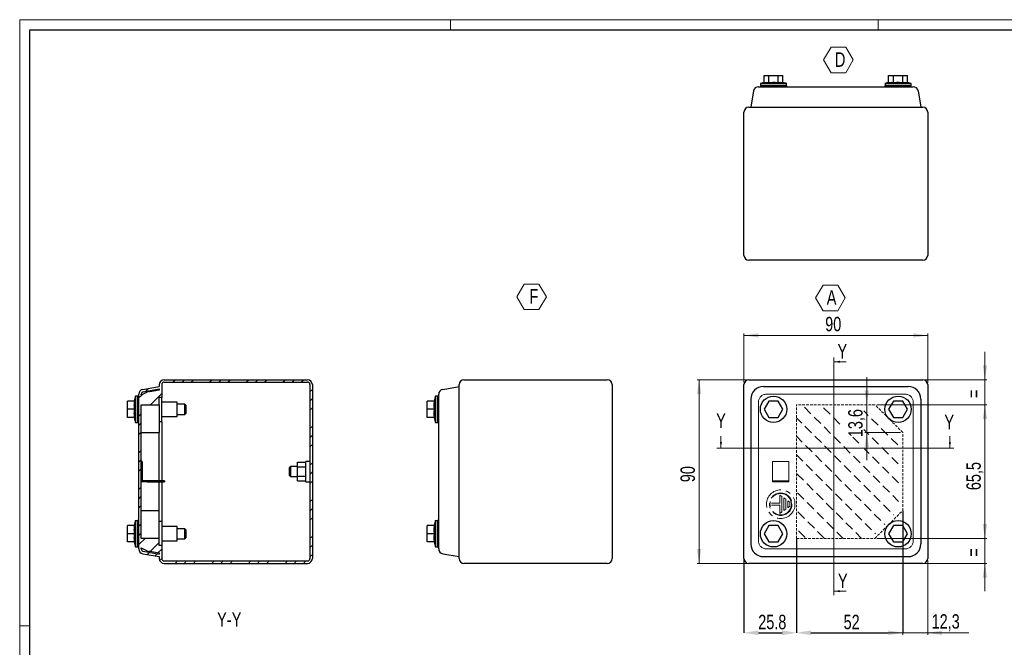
# Model space of a CAD drawing. Header units: millimetres. Extents: x 0 to 841, y 0 to 594.
# Tile 2 of 3: x 0 to 482, y 286 to 594. Entities that reach past the tile are written whole.
import ezdxf

# ---------------------------------------------------------------- set-up
doc = ezdxf.new("R2010")
doc.units = ezdxf.units.MM
doc.header["$PDSIZE"] = -1
doc.linetypes.add('CENTERX2', pattern=[20.32, 12.7, -2.54, 2.54, -2.54])
doc.linetypes.add('HIDDEN', pattern=[1.905, 1.27, -0.635])
doc.styles.add('SLDTEXTSTYLE0', font='TXT', dxfattribs={"width": 0.75})
doc.dimstyles.new('SLDDIMSTYLE0', dxfattribs={"dimtxt": 7.055556, "dimasz": 7.055556, "dimexe": 0, "dimexo": 0.0625, "dimgap": 1.763889, "dimtad": 1, "dimdec": 1, "dimrnd": 1e-09, "dimzin": 12, "dimdsep": 46, "dimtxsty": 'SLDTEXTSTYLE0', "dimsah": 1, "dimcen": 0.09, "dimadec": 0, "dimazin": 3, "dimtfac": 1, "dimtdec": 1, "dimtmove": 0, "dimatfit": 0, "dimfxl": 1, "dimfrac": 2, "dimtolj": 1, "dimtzin": 12, "dimarcsym": 0})
doc.dimstyles.new('SLDDIMSTYLE1', dxfattribs={"dimtxt": 7.055556, "dimasz": 7.055556, "dimexe": 0, "dimexo": 0.0625, "dimgap": 1.763889, "dimtad": 1, "dimdec": 1, "dimrnd": 1e-09, "dimzin": 12, "dimdsep": 46, "dimtxsty": 'SLDTEXTSTYLE0', "dimsah": 1, "dimcen": 0.09, "dimadec": 0, "dimazin": 3, "dimtfac": 1, "dimtdec": 1, "dimtofl": 0, "dimtmove": 0, "dimatfit": 3, "dimfxl": 1, "dimfrac": 2, "dimtolj": 1, "dimtzin": 12, "dimarcsym": 0})
doc.dimstyles.new('SLDDIMSTYLE2', dxfattribs={"dimtxt": 7.055556, "dimasz": 7.055556, "dimexe": 0, "dimexo": 0.0625, "dimgap": 1.763889, "dimtad": 1, "dimrnd": 1e-09, "dimzin": 12, "dimdsep": 46, "dimtxsty": 'SLDTEXTSTYLE0', "dimsah": 1, "dimcen": 0.09, "dimadec": 0, "dimazin": 3, "dimtfac": 1, "dimtofl": 0, "dimtmove": 0, "dimatfit": 3, "dimfxl": 1, "dimfrac": 2, "dimtolj": 1, "dimtzin": 12, "dimarcsym": 0})

# ---------------------------------------------------------------- blocks, each defined once
blk = doc.blocks.new('SW_HATCH_0')
at = {"color": 0, "linetype": 'Continuous', "lineweight": 0}
for p, q in [((2.88, 60.62), (-0.32, 63.82)), ((12.23, 60.34), (9.02, 63.55)), ((16.77, 64.88), (16.59, 65.05)), ((-1.65, 56.08), (-4.19, 58.62)), ((7.7, 55.8), (4.49, 59.01)), ((17.01, 55.56), (13.84, 58.74)), ((30.92, 59.79), (28.71, 62)), ((35.74, 54.98), (32.53, 58.19)), ((3.16, 51.27), (-0.05, 54.48)), ((12.51, 50.99), (9.3, 54.2)), ((40.55, 50.17), (37.34, 53.38)), ((-1.38, 46.73), (-4.19, 49.55)), ((7.97, 46.46), (4.76, 49.66)), ((17.32, 46.18), (14.11, 49.39)), ((26.38, 46.19), (23.46, 49.11)), ((29.69, 51.95), (28.71, 52.93)), ((31.2, 50.44), (30.05, 51.59)), ((36.01, 45.63), (32.8, 48.84)), ((45.36, 45.36), (42.15, 48.56)), ((3.44, 41.92), (0.23, 45.13)), ((12.78, 41.65), (9.57, 44.85)), ((22.13, 41.37), (18.92, 44.58)), ((40.82, 40.82), (37.61, 44.03)), ((-1.1, 37.39), (-4.19, 40.48)), ((8.25, 37.11), (5.04, 40.32)), ((17.59, 36.84), (14.39, 40.04)), ((26.94, 36.56), (23.73, 39.77)), ((31.47, 41.1), (29.18, 43.39)), ((36.29, 36.29), (33.08, 39.49)), ((45.63, 36.01), (42.43, 39.22)), ((3.71, 32.58), (0.5, 35.78)), ((13.06, 32.3), (9.85, 35.51)), ((22.4, 32.03), (19.2, 35.23)), ((31.75, 31.75), (28.54, 34.96)), ((41.1, 31.47), (37.89, 34.68)), ((-0.83, 28.04), (-4.03, 31.25)), ((8.52, 27.76), (5.31, 30.97)), ((17.87, 27.49), (14.66, 30.7)), ((27.21, 27.21), (24.01, 30.42)), ((36.56, 26.94), (33.35, 30.15)), ((45.81, 26.76), (42.7, 29.87)), ((3.99, 23.23), (0.78, 26.44)), ((13.33, 22.95), (10.12, 26.16)), ((22.68, 22.68), (19.47, 25.89)), ((32.03, 22.4), (28.82, 25.61)), ((41.37, 22.13), (38.16, 25.34)), ((-0.55, 18.69), (-3.76, 21.9)), ((8.8, 18.42), (5.59, 21.63)), ((18.14, 18.14), (14.94, 21.35)), ((27.49, 17.87), (24.28, 21.07)), ((36.84, 17.59), (33.63, 20.8)), ((45.81, 17.69), (42.98, 20.52)), ((4.26, 13.88), (1.05, 17.09)), ((13.61, 13.61), (10.4, 16.81)), ((22.95, 13.33), (19.75, 16.54)), ((32.3, 13.06), (29.09, 16.26)), ((41.65, 12.78), (38.44, 15.99)), ((-0.28, 9.35), (-3.48, 12.55)), ((9.07, 9.07), (5.86, 12.28)), ((18.42, 8.8), (15.21, 12)), ((27.76, 8.52), (24.56, 11.73)), ((37.11, 8.25), (33.9, 11.45)), ((43.54, 10.89), (43.25, 11.18)), ((4.54, 4.54), (1.33, 7.74)), ((13.88, 4.26), (10.68, 7.47)), ((23.23, 3.99), (20.02, 7.19)), ((32.58, 3.71), (29.37, 6.92)), ((39.01, 6.35), (38.71, 6.64)), ((0, 0), (-3.21, 3.21)), ((9.35, -0.28), (6.14, 2.93)), ((18.59, -0.45), (15.49, 2.66)), ((27.66, -0.45), (24.83, 2.38)), ((34.47, 1.81), (34.18, 2.11))]:
    blk.add_line(p, q, dxfattribs=at)
blk = doc.blocks.new('_D')
at = {"color": 7, "linetype": 'Continuous', "lineweight": 0}
for p, q in [((414.96, 405.29), (414.96, 418.86)), ((414.96, 391.69), (414.96, 405.29)), ((431.55, 391.69), (413.96, 391.69)), ((414.96, 391.69), (414.96, 378.12))]:
    blk.add_line(p, q, dxfattribs=at)
at = {"color": 7, "linetype": 'Continuous', "lineweight": 18}
for points in [[(414.96, 405.29), (416.04, 412.35), (413.87, 412.35)], [(414.96, 391.69), (413.87, 384.64), (416.04, 384.64)]]:
    blk.add_solid(points, dxfattribs=at)
at = {"color": 7, "linetype": 'Continuous', "lineweight": 18, "insert": (405.86, 389.37), "char_height": 7.056, "attachment_point": 1, "rotation": 90, "style": 'SLDTEXTSTYLE0'}
blk.add_mtext('13,6', dxfattribs=at)
blk = doc.blocks.new('_D_1')
at = {"color": 7, "linetype": 'Continuous', "lineweight": 0}
for p, q in [((419.95, 405.29), (473.84, 405.29)), ((472.84, 339.79), (472.84, 405.29)), ((419.95, 339.79), (473.84, 339.79))]:
    blk.add_line(p, q, dxfattribs=at)
at = {"color": 7, "linetype": 'Continuous', "lineweight": 18}
for points in [[(472.84, 405.29), (471.76, 398.24), (473.93, 398.24)], [(472.84, 339.79), (473.93, 346.85), (471.76, 346.85)]]:
    blk.add_solid(points, dxfattribs=at)
at = {"color": 7, "linetype": 'Continuous', "lineweight": 18, "insert": (463.75, 363.42), "char_height": 7.056, "attachment_point": 1, "rotation": 90, "style": 'SLDTEXTSTYLE0'}
blk.add_mtext('65,5', dxfattribs=at)
blk = doc.blocks.new('_D_2')
at = {"color": 0, "linetype": 'Continuous', "lineweight": -2}
for p, q in [((432.55, 353.33), (432.55, 293.54)), ((380.55, 339.73), (380.55, 293.54)), ((387.61, 293.54), (425.5, 293.54))]:
    blk.add_line(p, q, dxfattribs=at)
at = {"color": 0}
for points in [[(387.61, 294.72), (387.61, 292.37), (380.55, 293.54)], [(425.5, 292.37), (425.5, 294.72), (432.55, 293.54)]]:
    blk.add_solid(points, dxfattribs=at)
at = {"layer": 'Defpoints', "color": 0}
for p in [(432.55, 353.39), (380.55, 339.79), (432.55, 293.54)]:
    blk.add_point(p, dxfattribs=at)
at = {"color": 0, "lineweight": 18, "insert": (407.55, 302.36), "char_height": 7.056, "attachment_point": 2, "style": 'SLDTEXTSTYLE0'}
blk.add_mtext('\\A1;52', dxfattribs=at)
blk = doc.blocks.new('_D_3')
at = {"color": 0, "linetype": 'Continuous', "lineweight": -2}
for p, q in [((380.55, 339.73), (380.55, 293.54)), ((354.8, 329.88), (354.8, 293.54)), ((361.86, 293.54), (373.5, 293.54))]:
    blk.add_line(p, q, dxfattribs=at)
at = {"color": 0}
for points in [[(361.86, 294.72), (361.86, 292.37), (354.8, 293.54)], [(373.5, 292.37), (373.5, 294.72), (380.55, 293.54)]]:
    blk.add_solid(points, dxfattribs=at)
at = {"layer": 'Defpoints', "color": 0}
for p in [(380.55, 339.79), (354.8, 329.94), (380.55, 293.54)]:
    blk.add_point(p, dxfattribs=at)
at = {"color": 0, "lineweight": 18, "insert": (368.68, 302.36), "char_height": 7.056, "attachment_point": 2, "style": 'SLDTEXTSTYLE0'}
blk.add_mtext('\\A1;25.8', dxfattribs=at)
blk = doc.blocks.new('_D_4')
at = {"color": 7, "linetype": 'Continuous', "lineweight": 0}
for p, q in [((432.55, 352.39), (432.55, 292.54)), ((444.8, 328.94), (444.8, 292.54)), ((432.55, 293.54), (418.98, 293.54)), ((444.8, 293.54), (432.55, 293.54)), ((444.8, 293.54), (464.99, 293.54))]:
    blk.add_line(p, q, dxfattribs=at)
at = {"color": 7, "linetype": 'Continuous', "lineweight": 18}
for points in [[(432.55, 293.54), (425.5, 294.63), (425.5, 292.46)], [(444.8, 293.54), (451.86, 292.46), (451.86, 294.63)]]:
    blk.add_solid(points, dxfattribs=at)
at = {"color": 7, "linetype": 'Continuous', "lineweight": 18, "insert": (446.74, 302.64), "char_height": 7.056, "attachment_point": 1, "style": 'SLDTEXTSTYLE0'}
blk.add_mtext('12,3', dxfattribs=at)
blk = doc.blocks.new('_D_5')
at = {"color": 7, "linetype": 'Continuous', "lineweight": 0}
for p, q in [((472.8, 339.79), (472.8, 353.36)), ((419.95, 339.79), (473.8, 339.79)), ((472.8, 327.54), (472.8, 339.79)), ((443.4, 327.54), (473.8, 327.54)), ((472.8, 327.54), (472.8, 313.97))]:
    blk.add_line(p, q, dxfattribs=at)
at = {"color": 7, "linetype": 'Continuous', "lineweight": 18}
for points in [[(472.8, 339.79), (473.89, 346.85), (471.72, 346.85)], [(472.8, 327.54), (471.72, 320.49), (473.89, 320.49)]]:
    blk.add_solid(points, dxfattribs=at)
at = {"color": 7, "linetype": 'Continuous', "lineweight": 18, "insert": (463.71, 330.82), "char_height": 7.06, "attachment_point": 1, "rotation": 90, "style": 'SLDTEXTSTYLE0'}
blk.add_mtext('=', dxfattribs=at)
blk = doc.blocks.new('_D_6')
at = {"color": 7, "linetype": 'Continuous', "lineweight": 0}
for p, q in [((472.84, 417.54), (472.84, 431.11)), ((443.4, 417.54), (473.84, 417.54)), ((472.84, 405.29), (472.84, 417.54)), ((419.95, 405.29), (473.84, 405.29)), ((472.84, 405.29), (472.84, 391.72))]:
    blk.add_line(p, q, dxfattribs=at)
at = {"color": 7, "linetype": 'Continuous', "lineweight": 18}
for points in [[(472.84, 417.54), (473.93, 424.6), (471.76, 424.6)], [(472.84, 405.29), (471.76, 398.24), (473.93, 398.24)]]:
    blk.add_solid(points, dxfattribs=at)
at = {"color": 7, "linetype": 'Continuous', "lineweight": 18, "insert": (463.75, 408.57), "char_height": 7.06, "attachment_point": 1, "rotation": 90, "style": 'SLDTEXTSTYLE0'}
blk.add_mtext('=', dxfattribs=at)
blk = doc.blocks.new('_D_7')
at = {"color": 7, "linetype": 'Continuous', "lineweight": 0}
for p, q in [((356.2, 417.54), (331.8, 417.54)), ((332.8, 327.54), (332.8, 417.54)), ((356.2, 327.54), (331.8, 327.54))]:
    blk.add_line(p, q, dxfattribs=at)
at = {"color": 7, "linetype": 'Continuous', "lineweight": 18}
for points in [[(332.8, 417.54), (331.72, 410.49), (333.89, 410.49)], [(332.8, 327.54), (333.89, 334.6), (331.72, 334.6)]]:
    blk.add_solid(points, dxfattribs=at)
at = {"color": 7, "linetype": 'Continuous', "lineweight": 18, "insert": (323.71, 367.33), "char_height": 7.056, "attachment_point": 1, "rotation": 90, "style": 'SLDTEXTSTYLE0'}
blk.add_mtext('90', dxfattribs=at)
blk = doc.blocks.new('_D_8')
at = {"color": 7, "linetype": 'Continuous', "lineweight": 0}
for p, q in [((354.8, 416.14), (354.8, 440.22)), ((444.8, 439.22), (354.8, 439.22)), ((444.8, 416.14), (444.8, 440.22))]:
    blk.add_line(p, q, dxfattribs=at)
at = {"color": 7, "linetype": 'Continuous', "lineweight": 18}
for points in [[(354.8, 439.22), (361.86, 438.14), (361.86, 440.31)], [(444.8, 439.22), (437.75, 440.31), (437.75, 438.14)]]:
    blk.add_solid(points, dxfattribs=at)
at = {"color": 7, "linetype": 'Continuous', "lineweight": 18, "insert": (394.59, 448.32), "char_height": 7.056, "attachment_point": 1, "style": 'SLDTEXTSTYLE0'}
blk.add_mtext('90', dxfattribs=at)
blk = doc.blocks.new('SW_NOTE_0_2')
at = {"color": 0, "linetype": 'Continuous', "lineweight": 18}
for p, q in [((-3.7, 5.42), (-0.09, 11.68)), ((-0.09, 11.68), (7.14, 11.68)), ((7.14, 11.68), (10.75, 5.42)), ((-0.09, -0.84), (-3.7, 5.42)), ((10.75, 5.42), (7.14, -0.84)), ((7.14, -0.84), (-0.09, -0.84))]:
    blk.add_line(p, q, dxfattribs=at)
at = {"color": 0, "linetype": 'Continuous', "lineweight": 18, "insert": (1.72, 9.21), "char_height": 7.14, "attachment_point": 1, "style": 'SLDTEXTSTYLE0'}
blk.add_mtext('A', dxfattribs=at)
blk = doc.blocks.new('SW_NOTE_0_3')
at = {"color": 0, "linetype": 'Continuous', "lineweight": 18}
for p, q in [((-4.92, 5.42), (-1.31, 11.68)), ((-1.31, 11.68), (5.92, 11.68)), ((5.92, 11.68), (9.54, 5.42)), ((-1.31, -0.84), (-4.92, 5.42)), ((9.54, 5.42), (5.92, -0.84)), ((5.92, -0.84), (-1.31, -0.84))]:
    blk.add_line(p, q, dxfattribs=at)
at = {"color": 0, "linetype": 'Continuous', "lineweight": 18, "insert": (1.19, 9.21), "char_height": 7.14, "attachment_point": 1, "style": 'SLDTEXTSTYLE0'}
blk.add_mtext('F', dxfattribs=at)
blk = doc.blocks.new('SW_NOTE_0_6')
at = {"color": 0, "linetype": 'Continuous', "lineweight": 18}
for p, q in [((-3.68, 5.42), (-0.07, 11.68)), ((-0.07, 11.68), (7.16, 11.68)), ((7.16, 11.68), (10.77, 5.42)), ((-0.07, -0.84), (-3.68, 5.42)), ((10.77, 5.42), (7.16, -0.84)), ((7.16, -0.84), (-0.07, -0.84))]:
    blk.add_line(p, q, dxfattribs=at)
at = {"color": 0, "linetype": 'Continuous', "lineweight": 18, "insert": (1.81, 9.21), "char_height": 7.14, "attachment_point": 1, "style": 'SLDTEXTSTYLE0'}
blk.add_mtext('D', dxfattribs=at)

msp = doc.modelspace()

# ---------------------------------------------------------------- hatches: boundary and pattern name
at = {"linetype": 'Continuous', "lineweight": 18}
h = msp.add_hatch(dxfattribs=at)
h.set_pattern_fill('Metalli DIN 128', style=0, pattern_type=2)
h.set_pattern_definition([(45, (0, 0), (-8.98026, 8.98026), []), (45, (4.49, 0), (-8.98026, 8.98026), []), (45, (8.98, 0), (-8.98026, 8.98026), [])])
edge = h.paths.add_edge_path(flags=0)
edge.add_arc((70.771, 415.142), 2.4, 90, 180)
edge.add_line((68.371, 415.142), (68.371, 414.217))
edge.add_line((68.371, 414.217), (60.355, 412.804))
edge.add_arc((60.771, 410.44), 2.4, 100, 180)
edge.add_line((58.371, 410.44), (58.371, 334.644))
edge.add_arc((60.771, 334.644), 2.4, 180, 260)
edge.add_line((60.355, 332.281), (68.371, 330.867))
edge.add_line((68.371, 330.867), (68.371, 329.942))
edge.add_arc((70.771, 329.942), 2.4, 180, 270)
edge.add_line((70.771, 327.542), (140.971, 327.542))
edge.add_arc((140.971, 329.942), 2.4, 270, 360)
edge.add_line((143.371, 329.942), (143.371, 415.142))
edge.add_arc((140.971, 415.142), 2.4, 0, 90)
edge.add_line((140.971, 417.542), (70.771, 417.542))
edge = h.paths.add_edge_path(flags=0)
edge.add_line((140.971, 328.742), (70.771, 328.742))
edge.add_arc((70.771, 329.942), 1.2, 180, 270, ccw=False)
edge.add_line((69.571, 329.942), (69.571, 336.342))
edge.add_line((69.571, 336.342), (68.371, 336.342))
edge.add_line((68.371, 336.342), (68.371, 339.792))
edge.add_line((68.371, 339.792), (59.571, 339.792))
edge.add_line((59.571, 339.792), (59.571, 405.292))
edge.add_line((59.571, 405.292), (68.371, 405.292))
edge.add_line((68.371, 405.292), (68.371, 408.742))
edge.add_line((68.371, 408.742), (69.571, 408.742))
edge.add_line((69.571, 408.742), (69.571, 415.142))
edge.add_arc((70.771, 415.142), 1.2, 90, 180, ccw=False)
edge.add_line((70.771, 416.342), (140.971, 416.342))
edge.add_arc((140.971, 415.142), 1.2, 0, 90, ccw=False)
edge.add_line((142.171, 415.142), (142.171, 329.942))
edge.add_arc((140.971, 329.942), 1.2, 270, 360, ccw=False)
edge = h.paths.add_edge_path(flags=0)
edge.add_line((68.371, 332.086), (60.563, 333.463))
edge.add_arc((60.771, 334.644), 1.2, 180, 260, ccw=False)
edge.add_line((59.571, 334.644), (59.571, 335.092))
edge.add_line((59.571, 335.092), (63.371, 333.239))
edge.add_line((63.371, 333.239), (63.771, 333.553))
edge.add_line((63.771, 333.553), (68.371, 332.742))
edge.add_line((68.371, 332.742), (68.371, 332.086))
edge = h.paths.add_edge_path(flags=0)
edge.add_line((59.571, 409.992), (59.571, 410.44))
edge.add_arc((60.771, 410.44), 1.2, 100, 180, ccw=False)
edge.add_line((60.563, 411.622), (68.371, 412.999))
edge.add_line((68.371, 412.999), (68.371, 412.342))
edge.add_line((68.371, 412.342), (63.771, 411.531))
edge.add_line((63.771, 411.531), (63.371, 411.846))
edge.add_line((63.371, 411.846), (59.571, 409.992))

# ---------------------------------------------------------------- linework, layer by layer
at = {"color": 7, "linetype": 'Continuous', "lineweight": 18}
for p, q in [((0.003, 593.919), (0.003, -0.081)), ((841.003, 593.919), (0.003, 593.919)), ((211.003, 588.919), (211.003, 593.919)), ((420.503, 588.919), (420.503, 593.919)), ((398.813, 428.342), (398.813, 311.916)), ((404.813, 426.342), (398.813, 426.342)), ((433.844, 410.44), (365.761, 410.44)), ((361.904, 406.584), (361.904, 338.501)), ((437.7, 338.501), (437.7, 406.584)), ((343.513, 389.939), (343.513, 383.939)), ((455.669, 389.939), (455.669, 383.939)), ((341.513, 383.939), (457.669, 383.939)), ((365.761, 334.644), (433.844, 334.644)), ((404.813, 313.916), (398.813, 313.916)), ((5.003, 296.919), (0.003, 296.919))]:
    msp.add_line(p, q, dxfattribs=at)
at = {"color": 7, "linetype": 'Continuous', "lineweight": 25}
for p, q in [((5.003, 4.919), (5.003, 588.919)), ((5.003, 588.919), (836.003, 588.919)), ((364.684, 563.087), (364.684, 566.63)), ((364.684, 566.63), (366.993, 566.63)), ((366.993, 563.087), (366.993, 566.63)), ((366.993, 566.63), (371.612, 566.63)), ((371.612, 566.63), (373.921, 566.63)), ((371.612, 563.087), (371.612, 566.63)), ((373.921, 563.087), (373.921, 566.63)), ((425.684, 563.087), (425.684, 566.63)), ((425.684, 566.63), (427.993, 566.63)), ((427.993, 563.087), (427.993, 566.63)), ((427.993, 566.63), (432.612, 566.63)), ((432.612, 563.087), (432.612, 566.63)), ((432.612, 566.63), (434.921, 566.63)), ((434.921, 563.087), (434.921, 566.63)), ((364.684, 563.087), (362.852, 562.63)), ((362.852, 562.63), (369.302, 562.63)), ((362.852, 561.63), (362.852, 561.03)), ((362.852, 561.63), (369.302, 561.63)), ((362.902, 562.63), (362.902, 561.63)), ((365.761, 561.03), (433.844, 561.03)), ((369.302, 562.63), (375.752, 562.63)), ((369.302, 561.63), (375.752, 561.63)), ((375.752, 562.63), (373.921, 563.087)), ((375.702, 561.63), (375.702, 562.63)), ((375.752, 561.03), (375.752, 561.63)), ((425.684, 563.087), (423.852, 562.63)), ((423.852, 562.63), (430.302, 562.63)), ((423.852, 561.63), (423.852, 561.03)), ((423.852, 561.63), (430.302, 561.63)), ((423.902, 562.63), (423.902, 561.63)), ((430.302, 562.63), (436.752, 562.63)), ((430.302, 561.63), (436.752, 561.63)), ((436.752, 562.63), (434.921, 563.087)), ((436.702, 561.63), (436.702, 562.63)), ((436.752, 561.03), (436.752, 561.63)), ((359.541, 559.047), (358.127, 551.03)), ((440.064, 559.047), (441.477, 551.03)), ((357.202, 551.03), (442.402, 551.03)), ((354.802, 478.43), (354.802, 548.63)), ((444.802, 548.63), (444.802, 478.43)), ((442.402, 476.03), (357.202, 476.03)), ((68.371, 415.142), (68.371, 414.217)), ((69.571, 415.142), (69.571, 408.742)), ((70.771, 417.542), (140.971, 417.542)), ((70.771, 416.342), (140.971, 416.342)), ((142.171, 415.142), (142.171, 329.942)), ((143.371, 415.142), (143.371, 329.942)), ((215.248, 329.942), (215.248, 415.142)), ((217.648, 417.542), (287.848, 417.542)), ((290.248, 415.142), (290.248, 329.942)), ((354.802, 329.942), (354.802, 415.142)), ((357.202, 417.542), (442.402, 417.542)), ((444.802, 415.142), (444.802, 329.942)), ((58.371, 334.644), (58.371, 410.44)), ((63.371, 411.846), (59.571, 409.992)), ((59.571, 409.992), (59.571, 410.44)), ((60.355, 412.804), (68.371, 414.217)), ((60.563, 411.622), (68.371, 412.999)), ((63.771, 411.531), (63.371, 411.846)), ((68.371, 412.342), (63.771, 411.531)), ((68.371, 412.999), (68.371, 412.342)), ((207.231, 412.804), (215.248, 414.217)), ((364.347, 414.217), (435.257, 414.217)), ((52.771, 403.042), (52.771, 407.042)), ((56.315, 407.042), (52.771, 407.042)), ((56.771, 409.492), (56.16, 407.042)), ((56.771, 396.592), (56.771, 409.492)), ((57.771, 409.442), (56.771, 409.442)), ((58.371, 409.492), (57.771, 409.492)), ((57.771, 396.592), (57.771, 409.492)), ((59.571, 405.292), (68.371, 405.292)), ((59.571, 339.792), (59.571, 405.292)), ((69.571, 408.742), (68.371, 408.742)), ((68.371, 405.292), (68.371, 408.742)), ((68.371, 405.292), (68.371, 391.692)), ((69.571, 402.942), (69.571, 408.742)), ((77.191, 406.542), (69.571, 406.542)), ((77.191, 399.542), (77.191, 406.542)), ((80.871, 405.542), (77.191, 405.542)), ((81.371, 405.042), (80.871, 405.542)), ((80.871, 400.542), (80.871, 405.542)), ((199.648, 403.042), (199.648, 407.042)), ((203.191, 407.042), (199.648, 407.042)), ((203.648, 409.492), (203.037, 407.042)), ((203.648, 396.592), (203.648, 409.492)), ((204.648, 409.442), (203.648, 409.442)), ((205.248, 409.492), (204.648, 409.492)), ((204.648, 396.592), (204.648, 409.492)), ((205.248, 338.501), (205.248, 406.584)), ((358.127, 407.997), (358.127, 337.087)), ((366.993, 407.042), (364.684, 403.042)), ((371.612, 407.042), (366.993, 407.042)), ((373.921, 403.042), (371.612, 407.042)), ((427.993, 407.042), (425.684, 403.042)), ((432.612, 407.042), (427.993, 407.042)), ((434.921, 403.042), (432.612, 407.042)), ((441.477, 407.997), (441.477, 337.087)), ((56.315, 403.042), (52.771, 403.042)), ((52.771, 399.042), (52.771, 403.042)), ((69.571, 396.942), (69.571, 402.942)), ((77.191, 400.542), (80.871, 400.542)), ((80.871, 400.542), (81.371, 401.042)), ((81.371, 405.042), (81.371, 401.042)), ((199.648, 399.042), (199.648, 403.042)), ((203.191, 403.042), (199.648, 403.042)), ((364.684, 403.042), (366.993, 399.042)), ((371.612, 399.042), (373.921, 403.042)), ((425.684, 403.042), (427.993, 399.042)), ((432.612, 399.042), (434.921, 403.042)), ((56.315, 399.042), (52.771, 399.042)), ((56.16, 399.042), (56.771, 396.592)), ((56.771, 396.642), (57.771, 396.642)), ((57.771, 396.592), (58.371, 396.592)), ((69.571, 396.942), (68.371, 396.942)), ((69.571, 399.542), (77.191, 399.542)), ((69.571, 396.942), (69.571, 368.042)), ((203.191, 399.042), (199.648, 399.042)), ((203.037, 399.042), (203.648, 396.592)), ((203.648, 396.642), (204.648, 396.642)), ((204.648, 396.592), (205.248, 396.592)), ((366.993, 399.042), (371.612, 399.042)), ((427.993, 399.042), (432.612, 399.042)), ((59.571, 391.692), (68.371, 391.692)), ((68.371, 368.042), (68.371, 391.692)), ((60.071, 377.542), (59.571, 377.542)), ((60.071, 377.542), (60.071, 368.042)), ((136.171, 374.852), (136.171, 377.162)), ((136.171, 377.162), (140.171, 377.162)), ((142.171, 377.542), (140.171, 377.542)), ((140.171, 367.542), (140.171, 377.542)), ((132.671, 375.042), (132.171, 374.542)), ((132.171, 370.542), (132.171, 374.542)), ((136.171, 375.042), (132.671, 375.042)), ((132.671, 375.042), (132.671, 370.042)), ((136.171, 370.232), (136.171, 374.852)), ((136.171, 374.852), (140.171, 374.852)), ((62.371, 367.542), (59.571, 367.542)), ((62.371, 368.042), (60.071, 368.042)), ((62.371, 368.042), (62.371, 367.542)), ((70.871, 368.042), (62.371, 368.042)), ((62.371, 367.542), (70.871, 367.542)), ((68.371, 353.392), (68.371, 367.542)), ((69.571, 367.542), (69.571, 348.142)), ((70.871, 368.042), (70.871, 367.542)), ((132.171, 370.542), (132.671, 370.042)), ((132.671, 370.042), (136.171, 370.042)), ((136.171, 367.922), (136.171, 370.232)), ((136.171, 370.232), (140.171, 370.232)), ((136.171, 367.922), (140.171, 367.922)), ((140.171, 367.542), (142.171, 367.542)), ((59.571, 353.392), (68.371, 353.392)), ((68.371, 339.792), (68.371, 353.392)), ((56.771, 348.492), (56.16, 346.042)), ((56.771, 335.592), (56.771, 348.492)), ((57.771, 348.442), (56.771, 348.442)), ((58.371, 348.492), (57.771, 348.492)), ((57.771, 335.592), (57.771, 348.492)), ((69.571, 348.142), (68.371, 348.142)), ((69.571, 348.142), (69.571, 342.142)), ((203.648, 348.492), (203.037, 346.042)), ((203.648, 335.592), (203.648, 348.492)), ((204.648, 348.442), (203.648, 348.442)), ((205.248, 348.492), (204.648, 348.492)), ((204.648, 335.592), (204.648, 348.492)), ((52.771, 342.042), (52.771, 346.042)), ((56.315, 346.042), (52.771, 346.042)), ((77.191, 345.542), (69.571, 345.542)), ((77.191, 338.542), (77.191, 345.542)), ((80.871, 344.542), (77.191, 344.542)), ((81.371, 344.042), (80.871, 344.542)), ((80.871, 339.542), (80.871, 344.542)), ((81.371, 344.042), (81.371, 340.042)), ((199.648, 342.042), (199.648, 346.042)), ((203.191, 346.042), (199.648, 346.042)), ((366.993, 346.042), (364.684, 342.042)), ((371.612, 346.042), (366.993, 346.042)), ((373.921, 342.042), (371.612, 346.042)), ((427.993, 346.042), (425.684, 342.042)), ((432.612, 346.042), (427.993, 346.042)), ((434.921, 342.042), (432.612, 346.042)), ((52.771, 338.042), (52.771, 342.042)), ((56.315, 342.042), (52.771, 342.042)), ((56.315, 338.042), (52.771, 338.042)), ((56.16, 338.042), (56.771, 335.592)), ((68.371, 339.792), (59.571, 339.792)), ((68.371, 336.342), (68.371, 339.792)), ((69.571, 342.142), (69.571, 336.342)), ((69.571, 338.542), (77.191, 338.542)), ((77.191, 339.542), (80.871, 339.542)), ((80.871, 339.542), (81.371, 340.042)), ((203.191, 342.042), (199.648, 342.042)), ((199.648, 338.042), (199.648, 342.042)), ((203.191, 338.042), (199.648, 338.042)), ((203.037, 338.042), (203.648, 335.592)), ((364.684, 342.042), (366.993, 338.042)), ((366.993, 338.042), (371.612, 338.042)), ((371.612, 338.042), (373.921, 342.042)), ((425.684, 342.042), (427.993, 338.042)), ((427.993, 338.042), (432.612, 338.042)), ((432.612, 338.042), (434.921, 342.042)), ((56.771, 335.642), (57.771, 335.642)), ((57.771, 335.592), (58.371, 335.592)), ((59.571, 335.092), (63.371, 333.239)), ((59.571, 334.644), (59.571, 335.092)), ((60.563, 333.463), (68.371, 332.086)), ((63.371, 333.239), (63.771, 333.553)), ((63.771, 333.553), (68.371, 332.742)), ((69.571, 336.342), (68.371, 336.342)), ((69.571, 336.342), (69.571, 329.942)), ((203.648, 335.642), (204.648, 335.642)), ((204.648, 335.592), (205.248, 335.592)), ((60.355, 332.281), (68.371, 330.867)), ((68.371, 332.742), (68.371, 332.086)), ((68.371, 330.867), (68.371, 329.942)), ((70.771, 328.742), (140.971, 328.742)), ((207.231, 332.281), (215.248, 330.867)), ((364.347, 330.867), (435.257, 330.867)), ((70.771, 327.542), (140.971, 327.542)), ((287.848, 327.542), (217.648, 327.542)), ((442.402, 327.542), (357.202, 327.542))]:
    msp.add_line(p, q, dxfattribs=at)
at = {"color": 7, "linetype": 'HIDDEN', "lineweight": 18}
for p, q in [((418.952, 405.292), (380.552, 405.292)), ((380.552, 339.792), (380.552, 405.292)), ((432.552, 391.692), (418.952, 405.292)), ((432.552, 353.392), (432.552, 391.692)), ((418.952, 339.792), (432.552, 353.392)), ((380.552, 339.792), (418.952, 339.792))]:
    msp.add_line(p, q, dxfattribs=at)
at = {"color": 7, "linetype": 'CENTERX2', "lineweight": 18}
for p, q in [((368.802, 377.542), (376.802, 377.542)), ((368.802, 367.542), (368.802, 377.542)), ((376.802, 377.542), (376.802, 367.542)), ((368.802, 368.042), (376.802, 368.042)), ((376.802, 367.542), (368.802, 367.542)), ((369.652, 368.042), (369.652, 367.542)), ((375.952, 368.042), (375.952, 367.542)), ((368.302, 357.042), (372.302, 357.042)), ((372.302, 361.042), (373.302, 360.342)), ((372.302, 357.042), (372.302, 361.042)), ((373.302, 352.742), (373.302, 360.342)), ((374.302, 359.642), (375.302, 358.942)), ((374.302, 353.442), (374.302, 359.642)), ((375.302, 354.142), (375.302, 358.942)), ((376.302, 358.242), (377.302, 357.542)), ((376.302, 354.842), (376.302, 358.242)), ((377.302, 357.542), (377.302, 355.542)), ((368.302, 356.042), (372.302, 356.042)), ((372.302, 352.042), (372.302, 356.042)), ((373.302, 352.742), (372.302, 352.042)), ((375.302, 354.142), (374.302, 353.442)), ((377.302, 355.542), (376.302, 354.842))]:
    msp.add_line(p, q, dxfattribs=at)
at = {"color": 7, "linetype": 'Continuous', "lineweight": 25}
for centre in [(369.302, 403.042), (430.302, 403.042), (369.302, 342.042), (430.302, 342.042)]:
    msp.add_circle(centre, 6.45, dxfattribs=at)
at = {"color": 7, "linetype": 'CENTERX2', "lineweight": 18}
for radius in [7, 5.5, 5.25]:
    msp.add_circle((372.802, 356.542), radius, dxfattribs=at)
at = {"color": 7, "linetype": 'Continuous', "lineweight": 25}
for centre, radius, start, end in [((361.904, 558.63), 2.4, 90, 170), ((437.7, 558.63), 2.4, 10, 90), ((357.202, 548.63), 2.4, 90, 180), ((442.402, 548.63), 2.4, 0, 90), ((357.202, 478.43), 2.4, 180, 270), ((442.402, 478.43), 2.4, 270, 0), ((70.771, 415.142), 2.4, 90, 180), ((70.771, 415.142), 1.2, 90, 180), ((140.971, 415.142), 2.4, 0, 90), ((140.971, 415.142), 1.2, 0, 90), ((217.648, 415.142), 2.4, 90, 180), ((287.848, 415.142), 2.4, 0, 90), ((357.202, 415.142), 2.4, 90, 180), ((442.402, 415.142), 2.4, 0, 90), ((60.771, 410.44), 2.4, 100, 180), ((60.771, 410.44), 1.2, 100, 180), ((207.648, 410.44), 2.4, 100, 180), ((364.347, 407.997), 6.22, 90, 180), ((435.257, 407.997), 6.22, 0, 90), ((60.771, 334.644), 2.4, 180, 260), ((60.771, 334.644), 1.2, 180, 260), ((207.648, 334.644), 2.4, 180, 260), ((364.347, 337.087), 6.22, 180, 270), ((435.257, 337.087), 6.22, 270, 0), ((70.771, 329.942), 2.4, 180, 270), ((70.771, 329.942), 1.2, 180, 270), ((140.971, 329.942), 1.2, 270, 0), ((140.971, 329.942), 2.4, 270, 0), ((217.648, 329.942), 2.4, 180, 270), ((287.848, 329.942), 2.4, 270, 0), ((357.202, 329.942), 2.4, 180, 270), ((442.402, 329.942), 2.4, 270, 0)]:
    msp.add_arc(centre, radius, start, end, dxfattribs=at)
for points, knots in [([(361.904, 561.03), (361.904, 561.03), (361.93, 561.03), (362.029, 561.03), (362.104, 561.03), (362.298, 561.03), (362.417, 561.03), (362.697, 561.03), (362.86, 561.03), (363.215, 561.03), (363.409, 561.03), (363.829, 561.03), (364.053, 561.03), (364.515, 561.03), (364.757, 561.03), (365.255, 561.03), (365.506, 561.03), (365.761, 561.03)], [0, 0, 0, 0, 0.125, 0.125, 0.25, 0.25, 0.375, 0.375, 0.5, 0.5, 0.625, 0.625, 0.75, 0.75, 0.875, 0.875, 1, 1, 1, 1]), ([(366.993, 563.087), (367.753, 563.182), (368.517, 563.241), (370.06, 563.242), (370.841, 563.183), (371.612, 563.087)], [0, 0, 0, 0, 0.5, 0.5, 1, 1, 1, 1]), ([(427.993, 563.087), (428.753, 563.182), (429.517, 563.241), (431.06, 563.242), (431.841, 563.183), (432.612, 563.087)], [0, 0, 0, 0, 0.5, 0.5, 1, 1, 1, 1]), ([(433.844, 561.03), (434.098, 561.03), (434.35, 561.03), (434.847, 561.03), (435.089, 561.03), (435.552, 561.03), (435.776, 561.03), (436.196, 561.03), (436.39, 561.03), (436.745, 561.03), (436.908, 561.03), (437.188, 561.03), (437.307, 561.03), (437.501, 561.03), (437.576, 561.03), (437.675, 561.03), (437.7, 561.03), (437.7, 561.03)], [0, 0, 0, 0, 0.125, 0.125, 0.25, 0.25, 0.375, 0.375, 0.5, 0.5, 0.625, 0.625, 0.75, 0.75, 0.875, 0.875, 1, 1, 1, 1]), ([(205.248, 406.584), (205.248, 406.838), (205.248, 407.088), (205.248, 407.58), (205.248, 407.825), (205.248, 408.291), (205.248, 408.512), (205.248, 408.93), (205.248, 409.128), (205.248, 409.483), (205.248, 409.643), (205.248, 409.926), (205.248, 410.046), (205.248, 410.239), (205.248, 410.314), (205.248, 410.415), (205.248, 410.44), (205.248, 410.44)], [0, 0, 0, 0, 0.125, 0.125, 0.25, 0.25, 0.375, 0.375, 0.5, 0.5, 0.625, 0.625, 0.75, 0.75, 0.875, 0.875, 1, 1, 1, 1]), ([(205.248, 334.644), (205.248, 334.644), (205.248, 334.67), (205.248, 334.771), (205.248, 334.845), (205.248, 335.039), (205.248, 335.159), (205.248, 335.442), (205.248, 335.601), (205.248, 335.957), (205.248, 336.155), (205.248, 336.573), (205.248, 336.794), (205.248, 337.26), (205.248, 337.504), (205.248, 337.996), (205.248, 338.246), (205.248, 338.501)], [0, 0, 0, 0, 0.125, 0.125, 0.25, 0.25, 0.375, 0.375, 0.5, 0.5, 0.625, 0.625, 0.75, 0.75, 0.875, 0.875, 1, 1, 1, 1])]:
    msp.add_open_spline(points, degree=3, knots=knots, dxfattribs=at)
for points in [[(364.684, 563.087), (365.068, 563.183), (365.838, 563.3), (366.608, 563.183), (366.993, 563.087)], [(371.612, 563.087), (371.997, 563.183), (372.766, 563.3), (373.536, 563.183), (373.921, 563.087)], [(425.684, 563.087), (426.068, 563.183), (426.838, 563.3), (427.608, 563.183), (427.993, 563.087)], [(432.612, 563.087), (432.997, 563.183), (433.766, 563.3), (434.536, 563.183), (434.921, 563.087)], [(56.315, 403.042), (56.219, 403.709), (56.102, 405.042), (56.219, 406.376), (56.315, 407.042)], [(203.191, 403.042), (203.095, 403.709), (202.979, 405.042), (203.095, 406.376), (203.191, 407.042)], [(56.315, 399.042), (56.219, 399.709), (56.102, 401.042), (56.219, 402.376), (56.315, 403.042)], [(203.191, 399.042), (203.095, 399.709), (202.979, 401.042), (203.095, 402.376), (203.191, 403.042)], [(56.315, 342.042), (56.219, 342.709), (56.102, 344.042), (56.219, 345.376), (56.315, 346.042)], [(203.191, 342.042), (203.095, 342.709), (202.979, 344.042), (203.095, 345.376), (203.191, 346.042)], [(56.315, 338.042), (56.219, 338.709), (56.102, 340.042), (56.219, 341.376), (56.315, 342.042)], [(203.191, 338.042), (203.095, 338.709), (202.979, 340.042), (203.095, 341.376), (203.191, 342.042)]]:
    msp.add_open_spline(points, degree=3, dxfattribs=at)
at = {"color": 7, "linetype": 'Continuous', "lineweight": 0}
for points in [[(365.761, 410.44), (365.506, 410.44), (365.255, 410.415), (364.757, 410.314), (364.515, 410.239), (364.053, 410.046), (363.829, 409.926), (363.409, 409.643), (363.215, 409.483), (362.86, 409.128), (362.697, 408.93), (362.417, 408.512), (362.298, 408.291), (362.104, 407.825), (362.029, 407.58), (361.93, 407.088), (361.904, 406.838), (361.904, 406.584)], [(437.7, 406.584), (437.7, 406.838), (437.675, 407.088), (437.576, 407.58), (437.501, 407.825), (437.307, 408.291), (437.188, 408.512), (436.908, 408.93), (436.745, 409.128), (436.39, 409.483), (436.196, 409.643), (435.776, 409.926), (435.552, 410.046), (435.089, 410.239), (434.847, 410.314), (434.35, 410.415), (434.098, 410.44), (433.844, 410.44)], [(361.904, 338.501), (361.904, 338.246), (361.93, 337.996), (362.029, 337.504), (362.104, 337.26), (362.298, 336.794), (362.417, 336.573), (362.697, 336.155), (362.86, 335.957), (363.215, 335.601), (363.409, 335.442), (363.829, 335.159), (364.053, 335.039), (364.515, 334.845), (364.757, 334.771), (365.255, 334.67), (365.506, 334.644), (365.761, 334.644)], [(433.844, 334.644), (434.098, 334.644), (434.35, 334.67), (434.847, 334.771), (435.089, 334.845), (435.552, 335.039), (435.776, 335.159), (436.196, 335.442), (436.39, 335.601), (436.745, 335.957), (436.908, 336.155), (437.188, 336.573), (437.307, 336.794), (437.501, 337.26), (437.576, 337.504), (437.675, 337.996), (437.7, 338.246), (437.7, 338.501)]]:
    msp.add_open_spline(points, degree=3, knots=[0, 0, 0, 0, 0.125, 0.125, 0.25, 0.25, 0.375, 0.375, 0.5, 0.5, 0.625, 0.625, 0.75, 0.75, 0.875, 0.875, 1, 1, 1, 1], dxfattribs=at)
at = {"color": 7, "linetype": 'Continuous', "lineweight": 18}
for points in [[(398.813, 426.342), (401.813, 425.842), (401.813, 426.842)], [(343.513, 383.939), (344.013, 386.939), (343.013, 386.939)], [(455.669, 383.939), (456.169, 386.939), (455.169, 386.939)], [(398.813, 313.916), (401.813, 313.416), (401.813, 314.416)]]:
    msp.add_solid(points, dxfattribs=at)

# ---------------------------------------------------------------- block references
for name, p in [('SW_NOTE_0_6', (397.518, 568.75)), ('SW_NOTE_0_3', (248.475, 452.737)), ('SW_NOTE_0_2', (393.619, 452.177))]:
    msp.add_blockref(name, p, dxfattribs=at)
at = {"color": 7, "linetype": 'Continuous', "lineweight": 0}
msp.add_blockref('SW_HATCH_0', (384.745, 340.242), dxfattribs=at)

# ---------------------------------------------------------------- texts
at = {"color": 7, "linetype": 'Continuous', "char_height": 7.144, "attachment_point": 1, "style": 'SLDTEXTSTYLE0'}
for insert in [(400.598, 435.064), (341.177, 401.085), (452.968, 400.342), (400.832, 322.547)]:
    msp.add_mtext('Y', dxfattribs=dict(at, insert=insert))
at = {"color": 7, "linetype": 'Continuous', "lineweight": 0, "insert": (102.654, 303.63), "char_height": 7.1437, "attachment_point": 2, "style": 'SLDTEXTSTYLE0'}
msp.add_mtext('Y-Y', dxfattribs=at)

# ---------------------------------------------------------------- dimensions: what is measured, and where the dimension line sits
at = {"color": 7, "linetype": 'Continuous', "lineweight": 18}
for base, p1, p2, dimstyle, picture, middle in [((354.802, 439.224), (444.802, 415.142), (354.802, 415.142), 'SLDDIMSTYLE2', '_D_8', (399.802, 439.224)), ((432.552, 293.542), (380.552, 339.792), (432.552, 353.392), 'SLDDIMSTYLE2', '_D_2', (407.552, 293.542)), ((432.552342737, 293.542333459), (444.802342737, 329.942333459), (432.552342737, 353.392333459), 'SLDDIMSTYLE0', '_D_4', (455.865012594, 293.542333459)), ((380.552342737, 293.542333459), (354.802342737, 329.942333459), (380.552342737, 339.792333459), 'SLDDIMSTYLE1', '_D_3', (368.677342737, 293.542333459))]:
    dim = msp.add_linear_dim(base=base, p1=p1, p2=p2, dimstyle=dimstyle, dxfattribs=at)
    dim.commit()
    dim.dimension.update_dxf_attribs({"geometry": picture, "text_midpoint": middle, "dimtype": 160})
for base, p1, p2, picture, middle in [((472.842, 417.542), (418.952, 405.292), (442.402, 417.542), '_D_6', (472.842, 411.417)), ((472.802, 339.792), (442.402, 327.542), (418.952, 339.792), '_D_5', (472.802, 333.667))]:
    dim = msp.add_linear_dim(base=base, p1=p1, p2=p2, angle=90, text='=', dimstyle='SLDDIMSTYLE0', dxfattribs=at)
    dim.commit()
    dim.dimension.update_dxf_attribs({"geometry": picture, "text_midpoint": middle, "dimtype": 160})
for base, p1, p2, dimstyle, picture, middle in [((332.802, 417.542), (357.202, 327.542), (357.202, 417.542), 'SLDDIMSTYLE2', '_D_7', (332.802, 372.542)), ((414.959, 405.292), (432.552, 391.692), (418.952, 405.292), 'SLDDIMSTYLE0', '_D', (414.959, 398.492)), ((472.842, 405.292), (418.952, 339.792), (418.952, 405.292), 'SLDDIMSTYLE1', '_D_1', (472.842, 372.542))]:
    dim = msp.add_linear_dim(base=base, p1=p1, p2=p2, angle=90, dimstyle=dimstyle, dxfattribs=at)
    dim.commit()
    dim.dimension.update_dxf_attribs({"geometry": picture, "text_midpoint": middle, "dimtype": 160})

doc.saveas('drawing.dxf')
